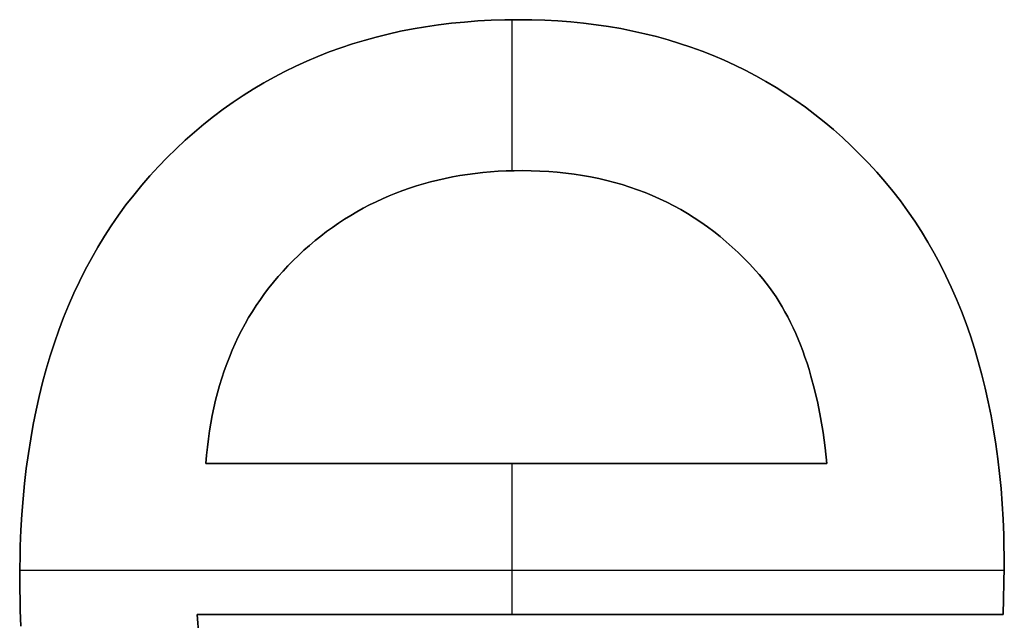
# Model space of a CAD drawing. Header units: millimetres. Extents: x 13281 to 14181, y -10285 to -9647.
# Tile 3 of 7: x 13312 to 13332, y -9667 to -9655. Entities that reach past the tile are written whole.
import ezdxf

# ---------------------------------------------------------------- set-up
doc = ezdxf.new("R2010")
doc.units = ezdxf.units.MM
doc.header["$MEASUREMENT"] = 0
doc.layers.add('Default', color=7, linetype='Continuous', true_color=0xffffff)

msp = doc.modelspace()

# ---------------------------------------------------------------- linework, layer by layer
at = {"layer": 'Default'}
for p, q in [((13321.529, -9654.593), (13321.802, -9654.579)), ((13321.529, -9654.593, 1), (13321.802, -9654.579, 1)), ((13321.802, -9654.579, 0.5), (13321.529, -9654.593, 0.5)), ((13321.802, -9654.579), (13322.079, -9654.57)), ((13321.802, -9654.579, 1), (13322.079, -9654.57, 1)), ((13322.079, -9654.57, 0.5), (13321.802, -9654.579, 0.5)), ((13322.079, -9654.57), (13322.359, -9654.567)), ((13322.079, -9654.57, 1), (13322.359, -9654.567, 1)), ((13322.359, -9654.567, 0.5), (13322.079, -9654.57, 0.5)), ((13322.226, -9654.567), (13322.226, -9657.642)), ((13322.226, -9654.567, 1), (13322.226, -9657.642, 1)), ((13322.359, -9654.567), (13322.63, -9654.57)), ((13322.359, -9654.567, 1), (13322.63, -9654.57, 1)), ((13322.63, -9654.57, 0.5), (13322.359, -9654.567, 0.5)), ((13322.359, -9654.567), (13322.359, -9654.567, 1)), ((13322.63, -9654.57), (13322.898, -9654.578)), ((13322.63, -9654.57, 1), (13322.898, -9654.578, 1)), ((13322.898, -9654.578, 0.5), (13322.63, -9654.57, 0.5)), ((13322.898, -9654.578), (13323.163, -9654.593)), ((13322.898, -9654.578, 1), (13323.163, -9654.593, 1)), ((13323.163, -9654.593, 0.5), (13322.898, -9654.578, 0.5)), ((13323.163, -9654.593), (13323.425, -9654.612)), ((13323.163, -9654.593, 1), (13323.425, -9654.612, 1)), ((13323.425, -9654.612, 0.5), (13323.163, -9654.593, 0.5)), ((13319.957, -9654.803), (13320.21, -9654.754)), ((13319.957, -9654.803, 1), (13320.21, -9654.754, 1)), ((13320.21, -9654.754, 0.5), (13319.957, -9654.803, 0.5)), ((13320.21, -9654.754), (13320.467, -9654.71)), ((13320.21, -9654.754, 1), (13320.467, -9654.71, 1)), ((13320.467, -9654.71, 0.5), (13320.21, -9654.754, 0.5)), ((13320.467, -9654.71), (13320.728, -9654.672)), ((13320.467, -9654.71, 1), (13320.728, -9654.672, 1)), ((13320.728, -9654.672, 0.5), (13320.467, -9654.71, 0.5)), ((13320.728, -9654.672), (13320.991, -9654.64)), ((13320.728, -9654.672, 1), (13320.991, -9654.64, 1)), ((13320.991, -9654.64, 0.5), (13320.728, -9654.672, 0.5)), ((13320.991, -9654.64), (13321.258, -9654.614)), ((13320.991, -9654.64, 1), (13321.258, -9654.614, 1)), ((13321.258, -9654.614, 0.5), (13320.991, -9654.64, 0.5)), ((13321.258, -9654.614), (13321.529, -9654.593)), ((13321.258, -9654.614, 1), (13321.529, -9654.593, 1)), ((13321.529, -9654.593, 0.5), (13321.258, -9654.614, 0.5)), ((13323.425, -9654.612), (13323.684, -9654.638)), ((13323.425, -9654.612, 1), (13323.684, -9654.638, 1)), ((13323.684, -9654.638, 0.5), (13323.425, -9654.612, 0.5)), ((13323.684, -9654.638), (13323.94, -9654.67)), ((13323.684, -9654.638, 1), (13323.94, -9654.67, 1)), ((13323.94, -9654.67, 0.5), (13323.684, -9654.638, 0.5)), ((13323.94, -9654.67), (13324.192, -9654.707)), ((13323.94, -9654.67, 1), (13324.192, -9654.707, 1)), ((13324.192, -9654.707, 0.5), (13323.94, -9654.67, 0.5)), ((13324.192, -9654.707), (13324.442, -9654.749)), ((13324.192, -9654.707, 1), (13324.442, -9654.749, 1)), ((13324.442, -9654.749, 0.5), (13324.192, -9654.707, 0.5)), ((13324.442, -9654.749), (13324.688, -9654.798)), ((13324.442, -9654.749, 1), (13324.688, -9654.798, 1)), ((13324.688, -9654.798, 0.5), (13324.442, -9654.749, 0.5)), ((13318.974, -9655.06), (13319.215, -9654.987)), ((13318.974, -9655.06, 1), (13319.215, -9654.987, 1)), ((13319.215, -9654.987, 0.5), (13318.974, -9655.06, 0.5)), ((13319.215, -9654.987), (13319.459, -9654.92)), ((13319.215, -9654.987, 1), (13319.459, -9654.92, 1)), ((13319.459, -9654.92, 0.5), (13319.215, -9654.987, 0.5)), ((13319.459, -9654.92), (13319.706, -9654.859)), ((13319.459, -9654.92, 1), (13319.706, -9654.859, 1)), ((13319.706, -9654.859, 0.5), (13319.459, -9654.92, 0.5)), ((13319.706, -9654.859), (13319.957, -9654.803)), ((13319.706, -9654.859, 1), (13319.957, -9654.803, 1)), ((13319.957, -9654.803, 0.5), (13319.706, -9654.859, 0.5)), ((13324.688, -9654.798), (13324.931, -9654.852)), ((13324.688, -9654.798, 1), (13324.931, -9654.852, 1)), ((13324.931, -9654.852, 0.5), (13324.688, -9654.798, 0.5)), ((13324.931, -9654.852), (13325.171, -9654.912)), ((13324.931, -9654.852, 1), (13325.171, -9654.912, 1)), ((13325.171, -9654.912, 0.5), (13324.931, -9654.852, 0.5)), ((13325.171, -9654.912), (13325.408, -9654.978)), ((13325.171, -9654.912, 1), (13325.408, -9654.978, 1)), ((13325.408, -9654.978, 0.5), (13325.171, -9654.912, 0.5)), ((13325.408, -9654.978), (13325.642, -9655.049)), ((13325.408, -9654.978, 1), (13325.642, -9655.049, 1)), ((13325.642, -9655.049, 0.5), (13325.408, -9654.978, 0.5)), ((13318.503, -9655.223), (13318.737, -9655.139)), ((13318.503, -9655.223, 1), (13318.737, -9655.139, 1)), ((13318.737, -9655.139, 0.5), (13318.503, -9655.223, 0.5)), ((13318.737, -9655.139), (13318.974, -9655.06)), ((13318.737, -9655.139, 1), (13318.974, -9655.06, 1)), ((13318.974, -9655.06, 0.5), (13318.737, -9655.139, 0.5)), ((13325.642, -9655.049), (13325.873, -9655.126)), ((13325.642, -9655.049, 1), (13325.873, -9655.126, 1)), ((13325.873, -9655.126, 0.5), (13325.642, -9655.049, 0.5)), ((13325.873, -9655.126), (13326.1, -9655.209)), ((13325.873, -9655.126, 1), (13326.1, -9655.209, 1)), ((13326.1, -9655.209, 0.5), (13325.873, -9655.126, 0.5)), ((13318.044, -9655.41), (13318.272, -9655.314)), ((13318.044, -9655.41, 1), (13318.272, -9655.314, 1)), ((13318.272, -9655.314, 0.5), (13318.044, -9655.41, 0.5)), ((13318.272, -9655.314), (13318.503, -9655.223)), ((13318.272, -9655.314, 1), (13318.503, -9655.223, 1)), ((13318.503, -9655.223, 0.5), (13318.272, -9655.314, 0.5)), ((13326.1, -9655.209), (13326.325, -9655.297)), ((13326.1, -9655.209, 1), (13326.325, -9655.297, 1)), ((13326.325, -9655.297, 0.5), (13326.1, -9655.209, 0.5)), ((13326.325, -9655.297), (13326.546, -9655.391)), ((13326.325, -9655.297, 1), (13326.546, -9655.391, 1)), ((13326.546, -9655.391, 0.5), (13326.325, -9655.297, 0.5)), ((13326.546, -9655.391), (13326.764, -9655.491)), ((13326.546, -9655.391, 1), (13326.764, -9655.491, 1)), ((13326.764, -9655.491, 0.5), (13326.546, -9655.391, 0.5)), ((13317.599, -9655.62), (13317.82, -9655.512)), ((13317.599, -9655.62, 1), (13317.82, -9655.512, 1)), ((13317.82, -9655.512, 0.5), (13317.599, -9655.62, 0.5)), ((13317.82, -9655.512), (13318.044, -9655.41)), ((13317.82, -9655.512, 1), (13318.044, -9655.41, 1)), ((13318.044, -9655.41, 0.5), (13317.82, -9655.512, 0.5)), ((13326.764, -9655.491), (13326.979, -9655.597)), ((13326.764, -9655.491, 1), (13326.979, -9655.597, 1)), ((13326.979, -9655.597, 0.5), (13326.764, -9655.491, 0.5)), ((13317.167, -9655.853), (13317.381, -9655.734)), ((13317.167, -9655.853, 1), (13317.381, -9655.734, 1)), ((13317.381, -9655.734, 0.5), (13317.167, -9655.853, 0.5)), ((13317.381, -9655.734), (13317.599, -9655.62)), ((13317.381, -9655.734, 1), (13317.599, -9655.62, 1)), ((13317.599, -9655.62, 0.5), (13317.381, -9655.734, 0.5)), ((13326.979, -9655.597), (13327.191, -9655.708)), ((13326.979, -9655.597, 1), (13327.191, -9655.708, 1)), ((13327.191, -9655.708, 0.5), (13326.979, -9655.597, 0.5)), ((13327.191, -9655.708), (13327.4, -9655.825)), ((13327.191, -9655.708, 1), (13327.4, -9655.825, 1)), ((13327.4, -9655.825, 0.5), (13327.191, -9655.708, 0.5)), ((13316.748, -9656.11), (13316.955, -9655.979)), ((13316.748, -9656.11, 1), (13316.955, -9655.979, 1)), ((13316.955, -9655.979, 0.5), (13316.748, -9656.11, 0.5)), ((13316.955, -9655.979), (13317.167, -9655.853)), ((13316.955, -9655.979, 1), (13317.167, -9655.853, 1)), ((13317.167, -9655.853, 0.5), (13316.955, -9655.979, 0.5)), ((13327.4, -9655.825), (13327.605, -9655.948)), ((13327.4, -9655.825, 1), (13327.605, -9655.948, 1)), ((13327.605, -9655.948, 0.5), (13327.4, -9655.825, 0.5)), ((13327.605, -9655.948), (13327.808, -9656.076)), ((13327.605, -9655.948, 1), (13327.808, -9656.076, 1)), ((13327.808, -9656.076, 0.5), (13327.605, -9655.948, 0.5)), ((13316.543, -9656.247), (13316.748, -9656.11)), ((13316.543, -9656.247, 1), (13316.748, -9656.11, 1)), ((13316.748, -9656.11, 0.5), (13316.543, -9656.247, 0.5)), ((13327.808, -9656.076), (13328.007, -9656.21)), ((13327.808, -9656.076, 1), (13328.007, -9656.21, 1)), ((13328.007, -9656.21, 0.5), (13327.808, -9656.076, 0.5)), ((13316.144, -9656.539), (13316.342, -9656.39)), ((13316.144, -9656.539, 1), (13316.342, -9656.39, 1)), ((13316.342, -9656.39, 0.5), (13316.144, -9656.539, 0.5)), ((13316.342, -9656.39), (13316.543, -9656.247)), ((13316.342, -9656.39, 1), (13316.543, -9656.247, 1)), ((13316.543, -9656.247, 0.5), (13316.342, -9656.39, 0.5)), ((13328.007, -9656.21), (13328.204, -9656.35)), ((13328.007, -9656.21, 1), (13328.204, -9656.35, 1)), ((13328.204, -9656.35, 0.5), (13328.007, -9656.21, 0.5)), ((13328.204, -9656.35), (13328.397, -9656.495)), ((13328.204, -9656.35, 1), (13328.397, -9656.495, 1)), ((13328.397, -9656.495, 0.5), (13328.204, -9656.35, 0.5)), ((13315.949, -9656.694), (13316.144, -9656.539)), ((13315.949, -9656.694, 1), (13316.144, -9656.539, 1)), ((13316.144, -9656.539, 0.5), (13315.949, -9656.694, 0.5)), ((13328.397, -9656.495), (13328.587, -9656.646)), ((13328.397, -9656.495, 1), (13328.587, -9656.646, 1)), ((13328.587, -9656.646, 0.5), (13328.397, -9656.495, 0.5)), ((13315.757, -9656.854), (13315.949, -9656.694)), ((13315.757, -9656.854, 1), (13315.949, -9656.694, 1)), ((13315.949, -9656.694, 0.5), (13315.757, -9656.854, 0.5)), ((13328.587, -9656.646), (13328.774, -9656.803)), ((13328.587, -9656.646, 1), (13328.774, -9656.803, 1)), ((13328.774, -9656.803, 0.5), (13328.587, -9656.646, 0.5)), ((13315.569, -9657.021), (13315.757, -9656.854)), ((13315.569, -9657.021, 1), (13315.757, -9656.854, 1)), ((13315.757, -9656.854, 0.5), (13315.569, -9657.021, 0.5)), ((13328.774, -9656.803), (13328.958, -9656.966)), ((13328.774, -9656.803, 1), (13328.958, -9656.966, 1)), ((13328.958, -9656.966, 0.5), (13328.774, -9656.803, 0.5)), ((13328.958, -9656.966), (13329.138, -9657.134)), ((13328.958, -9656.966, 1), (13329.138, -9657.134, 1)), ((13329.138, -9657.134, 0.5), (13328.958, -9656.966, 0.5)), ((13315.202, -9657.371), (13315.384, -9657.193)), ((13315.202, -9657.371, 1), (13315.384, -9657.193, 1)), ((13315.384, -9657.193, 0.5), (13315.202, -9657.371, 0.5)), ((13315.384, -9657.193), (13315.569, -9657.021)), ((13315.384, -9657.193, 1), (13315.569, -9657.021, 1)), ((13315.569, -9657.021, 0.5), (13315.384, -9657.193, 0.5)), ((13329.138, -9657.134), (13329.316, -9657.308)), ((13329.138, -9657.134, 1), (13329.316, -9657.308, 1)), ((13329.316, -9657.308, 0.5), (13329.138, -9657.134, 0.5)), ((13315.024, -9657.554), (13315.202, -9657.371)), ((13315.024, -9657.554, 1), (13315.202, -9657.371, 1)), ((13315.202, -9657.371, 0.5), (13315.024, -9657.554, 0.5)), ((13329.316, -9657.308), (13329.49, -9657.488)), ((13329.316, -9657.308, 1), (13329.49, -9657.488, 1)), ((13329.49, -9657.488, 0.5), (13329.316, -9657.308, 0.5)), ((13314.85, -9657.744), (13315.024, -9657.554)), ((13314.85, -9657.744, 1), (13315.024, -9657.554, 1)), ((13315.024, -9657.554, 0.5), (13314.85, -9657.744, 0.5)), ((13315.024, -9657.554), (13315.024, -9657.554, 1)), ((13329.49, -9657.488), (13329.661, -9657.673)), ((13329.49, -9657.488, 1), (13329.661, -9657.673, 1)), ((13329.661, -9657.673, 0.5), (13329.49, -9657.488, 0.5)), ((13329.49, -9657.488), (13329.49, -9657.488, 1)), ((13314.682, -9657.937), (13314.85, -9657.744)), ((13314.682, -9657.937, 1), (13314.85, -9657.744, 1)), ((13314.85, -9657.744, 0.5), (13314.682, -9657.937, 0.5)), ((13320.716, -9657.831), (13320.864, -9657.798)), ((13320.864, -9657.798, 1), (13320.716, -9657.831, 1)), ((13320.716, -9657.831, 0.5), (13320.864, -9657.798, 0.5)), ((13320.864, -9657.798), (13321.013, -9657.767)), ((13321.013, -9657.767, 1), (13320.864, -9657.798, 1)), ((13320.864, -9657.798, 0.5), (13321.013, -9657.767, 0.5)), ((13321.013, -9657.767), (13321.165, -9657.741)), ((13321.165, -9657.741, 1), (13321.013, -9657.767, 1)), ((13321.013, -9657.767, 0.5), (13321.165, -9657.741, 0.5)), ((13321.165, -9657.741), (13321.318, -9657.717)), ((13321.318, -9657.717, 1), (13321.165, -9657.741, 1)), ((13321.165, -9657.741, 0.5), (13321.318, -9657.717, 0.5)), ((13321.318, -9657.717), (13321.473, -9657.696)), ((13321.473, -9657.696, 1), (13321.318, -9657.717, 1)), ((13321.318, -9657.717, 0.5), (13321.473, -9657.696, 0.5)), ((13321.473, -9657.696), (13321.629, -9657.679)), ((13321.629, -9657.679, 1), (13321.473, -9657.696, 1)), ((13321.473, -9657.696, 0.5), (13321.629, -9657.679, 0.5)), ((13321.629, -9657.679), (13321.787, -9657.664)), ((13321.787, -9657.664, 1), (13321.629, -9657.679, 1)), ((13321.629, -9657.679, 0.5), (13321.787, -9657.664, 0.5)), ((13321.787, -9657.664), (13321.946, -9657.653)), ((13321.946, -9657.653, 1), (13321.787, -9657.664, 1)), ((13321.787, -9657.664, 0.5), (13321.946, -9657.653, 0.5)), ((13321.946, -9657.653), (13322.108, -9657.645)), ((13322.108, -9657.645, 1), (13321.946, -9657.653, 1)), ((13321.946, -9657.653, 0.5), (13322.108, -9657.645, 0.5)), ((13322.108, -9657.645), (13322.271, -9657.641)), ((13322.271, -9657.641, 1), (13322.108, -9657.645, 1)), ((13322.108, -9657.645, 0.5), (13322.271, -9657.641, 0.5)), ((13322.271, -9657.641), (13322.435, -9657.639)), ((13322.435, -9657.639, 1), (13322.271, -9657.641, 1)), ((13322.271, -9657.641, 0.5), (13322.435, -9657.639, 0.5)), ((13322.435, -9657.639), (13322.617, -9657.641)), ((13322.617, -9657.641, 1), (13322.435, -9657.639, 1)), ((13322.435, -9657.639, 0.5), (13322.617, -9657.641, 0.5)), ((13322.435, -9657.639), (13322.435, -9657.639, 1)), ((13322.617, -9657.641), (13322.796, -9657.647)), ((13322.796, -9657.647, 1), (13322.617, -9657.641, 1)), ((13322.617, -9657.641, 0.5), (13322.796, -9657.647, 0.5)), ((13322.796, -9657.647), (13322.974, -9657.657)), ((13322.974, -9657.657, 1), (13322.796, -9657.647, 1)), ((13322.796, -9657.647, 0.5), (13322.974, -9657.657, 0.5)), ((13322.974, -9657.657), (13323.149, -9657.671)), ((13323.149, -9657.671, 1), (13322.974, -9657.657, 1)), ((13322.974, -9657.657, 0.5), (13323.149, -9657.671, 0.5)), ((13323.149, -9657.671), (13323.322, -9657.689)), ((13323.322, -9657.689, 1), (13323.149, -9657.671, 1)), ((13323.149, -9657.671, 0.5), (13323.322, -9657.689, 0.5)), ((13323.322, -9657.689), (13323.493, -9657.711)), ((13323.493, -9657.711, 1), (13323.322, -9657.689, 1)), ((13323.322, -9657.689, 0.5), (13323.493, -9657.711, 0.5)), ((13323.493, -9657.711), (13323.662, -9657.736)), ((13323.662, -9657.736, 1), (13323.493, -9657.711, 1)), ((13323.493, -9657.711, 0.5), (13323.662, -9657.736, 0.5)), ((13323.662, -9657.736), (13323.828, -9657.766)), ((13323.828, -9657.766, 1), (13323.662, -9657.736, 1)), ((13323.662, -9657.736, 0.5), (13323.828, -9657.766, 0.5)), ((13323.828, -9657.766), (13323.993, -9657.8)), ((13323.993, -9657.8, 1), (13323.828, -9657.766, 1)), ((13323.828, -9657.766, 0.5), (13323.993, -9657.8, 0.5)), ((13323.993, -9657.8), (13324.155, -9657.838)), ((13324.155, -9657.838, 1), (13323.993, -9657.8, 1)), ((13323.993, -9657.8, 0.5), (13324.155, -9657.838, 0.5)), ((13329.661, -9657.673), (13329.825, -9657.863)), ((13329.661, -9657.673, 1), (13329.825, -9657.863, 1)), ((13329.825, -9657.863, 0.5), (13329.661, -9657.673, 0.5)), ((13314.519, -9658.136), (13314.682, -9657.937)), ((13314.519, -9658.136, 1), (13314.682, -9657.937, 1)), ((13314.682, -9657.937, 0.5), (13314.519, -9658.136, 0.5)), ((13320, -9658.045), (13320.14, -9657.996)), ((13320.14, -9657.996, 1), (13320, -9658.045, 1)), ((13320, -9658.045, 0.5), (13320.14, -9657.996, 0.5)), ((13320.14, -9657.996), (13320.281, -9657.95)), ((13320.281, -9657.95, 1), (13320.14, -9657.996, 1)), ((13320.14, -9657.996, 0.5), (13320.281, -9657.95, 0.5)), ((13320.281, -9657.95), (13320.424, -9657.907)), ((13320.424, -9657.907, 1), (13320.281, -9657.95, 1)), ((13320.281, -9657.95, 0.5), (13320.424, -9657.907, 0.5)), ((13320.424, -9657.907), (13320.569, -9657.867)), ((13320.569, -9657.867, 1), (13320.424, -9657.907, 1)), ((13320.424, -9657.907, 0.5), (13320.569, -9657.867, 0.5)), ((13320.569, -9657.867), (13320.716, -9657.831)), ((13320.716, -9657.831, 1), (13320.569, -9657.867, 1)), ((13320.569, -9657.867, 0.5), (13320.716, -9657.831, 0.5)), ((13324.155, -9657.838), (13324.316, -9657.879)), ((13324.316, -9657.879, 1), (13324.155, -9657.838, 1)), ((13324.155, -9657.838, 0.5), (13324.316, -9657.879, 0.5)), ((13324.316, -9657.879), (13324.474, -9657.925)), ((13324.474, -9657.925, 1), (13324.316, -9657.879, 1)), ((13324.316, -9657.879, 0.5), (13324.474, -9657.925, 0.5)), ((13324.474, -9657.925), (13324.63, -9657.975)), ((13324.63, -9657.975, 1), (13324.474, -9657.925, 1)), ((13324.474, -9657.925, 0.5), (13324.63, -9657.975, 0.5)), ((13324.63, -9657.975), (13324.784, -9658.028)), ((13324.784, -9658.028, 1), (13324.63, -9657.975, 1)), ((13324.63, -9657.975, 0.5), (13324.784, -9658.028, 0.5)), ((13329.825, -9657.863), (13329.985, -9658.057)), ((13329.825, -9657.863, 1), (13329.985, -9658.057, 1)), ((13329.985, -9658.057, 0.5), (13329.825, -9657.863, 0.5)), ((13314.361, -9658.339), (13314.519, -9658.136)), ((13314.361, -9658.339, 1), (13314.519, -9658.136, 1)), ((13314.519, -9658.136, 0.5), (13314.361, -9658.339, 0.5)), ((13319.59, -9658.211), (13319.725, -9658.152)), ((13319.725, -9658.152, 1), (13319.59, -9658.211, 1)), ((13319.59, -9658.211, 0.5), (13319.725, -9658.152, 0.5)), ((13319.725, -9658.152), (13319.862, -9658.097)), ((13319.862, -9658.097, 1), (13319.725, -9658.152, 1)), ((13319.725, -9658.152, 0.5), (13319.862, -9658.097, 0.5)), ((13319.862, -9658.097), (13320, -9658.045)), ((13320, -9658.045, 1), (13319.862, -9658.097, 1)), ((13319.862, -9658.097, 0.5), (13320, -9658.045, 0.5)), ((13324.784, -9658.028), (13324.936, -9658.086)), ((13324.936, -9658.086, 1), (13324.784, -9658.028, 1)), ((13324.784, -9658.028, 0.5), (13324.936, -9658.086, 0.5)), ((13324.936, -9658.086), (13325.085, -9658.147)), ((13325.085, -9658.147, 1), (13324.936, -9658.086, 1)), ((13324.936, -9658.086, 0.5), (13325.085, -9658.147, 0.5)), ((13325.085, -9658.147), (13325.233, -9658.213)), ((13325.233, -9658.213, 1), (13325.085, -9658.147, 1)), ((13325.085, -9658.147, 0.5), (13325.233, -9658.213, 0.5)), ((13329.985, -9658.057), (13330.139, -9658.256)), ((13329.985, -9658.057, 1), (13330.139, -9658.256, 1)), ((13330.139, -9658.256, 0.5), (13329.985, -9658.057, 0.5)), ((13314.209, -9658.547), (13314.361, -9658.339)), ((13314.209, -9658.547, 1), (13314.361, -9658.339, 1)), ((13314.361, -9658.339, 0.5), (13314.209, -9658.547, 0.5)), ((13319.195, -9658.406), (13319.325, -9658.338)), ((13319.325, -9658.338, 1), (13319.195, -9658.406, 1)), ((13319.195, -9658.406, 0.5), (13319.325, -9658.338, 0.5)), ((13319.325, -9658.338), (13319.457, -9658.273)), ((13319.457, -9658.273, 1), (13319.325, -9658.338, 1)), ((13319.325, -9658.338, 0.5), (13319.457, -9658.273, 0.5)), ((13319.457, -9658.273), (13319.59, -9658.211)), ((13319.59, -9658.211, 1), (13319.457, -9658.273, 1)), ((13319.457, -9658.273, 0.5), (13319.59, -9658.211, 0.5)), ((13325.233, -9658.213), (13325.378, -9658.282)), ((13325.378, -9658.282, 1), (13325.233, -9658.213, 1)), ((13325.233, -9658.213, 0.5), (13325.378, -9658.282, 0.5)), ((13325.378, -9658.282), (13325.521, -9658.356)), ((13325.521, -9658.356, 1), (13325.378, -9658.282, 1)), ((13325.378, -9658.282, 0.5), (13325.521, -9658.356, 0.5)), ((13325.521, -9658.356), (13325.663, -9658.433)), ((13325.663, -9658.433, 1), (13325.521, -9658.356, 1)), ((13325.521, -9658.356, 0.5), (13325.663, -9658.433, 0.5)), ((13330.139, -9658.256), (13330.287, -9658.459)), ((13330.139, -9658.256, 1), (13330.287, -9658.459, 1)), ((13330.287, -9658.459, 0.5), (13330.139, -9658.256, 0.5)), ((13314.063, -9658.76), (13314.209, -9658.547)), ((13314.063, -9658.76, 1), (13314.209, -9658.547, 1)), ((13314.209, -9658.547, 0.5), (13314.063, -9658.76, 0.5)), ((13318.815, -9658.629), (13318.94, -9658.552)), ((13318.94, -9658.552, 1), (13318.815, -9658.629, 1)), ((13318.815, -9658.629, 0.5), (13318.94, -9658.552, 0.5)), ((13318.94, -9658.552), (13319.067, -9658.477)), ((13319.067, -9658.477, 1), (13318.94, -9658.552, 1)), ((13318.94, -9658.552, 0.5), (13319.067, -9658.477, 0.5)), ((13319.067, -9658.477), (13319.195, -9658.406)), ((13319.195, -9658.406, 1), (13319.067, -9658.477, 1)), ((13319.067, -9658.477, 0.5), (13319.195, -9658.406, 0.5)), ((13325.663, -9658.433), (13325.802, -9658.515)), ((13325.802, -9658.515, 1), (13325.663, -9658.433, 1)), ((13325.663, -9658.433, 0.5), (13325.802, -9658.515, 0.5)), ((13325.802, -9658.515), (13325.939, -9658.6)), ((13325.939, -9658.6, 1), (13325.802, -9658.515, 1)), ((13325.802, -9658.515, 0.5), (13325.939, -9658.6, 0.5)), ((13325.939, -9658.6), (13326.073, -9658.689)), ((13326.073, -9658.689, 1), (13325.939, -9658.6, 1)), ((13325.939, -9658.6, 0.5), (13326.073, -9658.689, 0.5)), ((13330.287, -9658.459), (13330.43, -9658.667)), ((13330.287, -9658.459, 1), (13330.43, -9658.667, 1)), ((13330.43, -9658.667, 0.5), (13330.287, -9658.459, 0.5)), ((13313.922, -9658.977), (13314.063, -9658.76)), ((13313.922, -9658.977, 1), (13314.063, -9658.76, 1)), ((13314.063, -9658.76, 0.5), (13313.922, -9658.977, 0.5)), ((13318.45, -9658.881), (13318.57, -9658.794)), ((13318.57, -9658.794, 1), (13318.45, -9658.881, 1)), ((13318.45, -9658.881, 0.5), (13318.57, -9658.794, 0.5)), ((13318.57, -9658.794), (13318.692, -9658.71)), ((13318.692, -9658.71, 1), (13318.57, -9658.794, 1)), ((13318.57, -9658.794, 0.5), (13318.692, -9658.71, 0.5)), ((13318.692, -9658.71), (13318.815, -9658.629)), ((13318.815, -9658.629, 1), (13318.692, -9658.71, 1)), ((13318.692, -9658.71, 0.5), (13318.815, -9658.629, 0.5)), ((13326.073, -9658.689), (13326.206, -9658.783)), ((13326.206, -9658.783, 1), (13326.073, -9658.689, 1)), ((13326.073, -9658.689, 0.5), (13326.206, -9658.783, 0.5)), ((13326.206, -9658.783), (13326.336, -9658.88)), ((13326.336, -9658.88, 1), (13326.206, -9658.783, 1)), ((13326.206, -9658.783, 0.5), (13326.336, -9658.88, 0.5)), ((13330.43, -9658.667), (13330.568, -9658.88)), ((13330.43, -9658.667, 1), (13330.568, -9658.88, 1)), ((13330.568, -9658.88, 0.5), (13330.43, -9658.667, 0.5)), ((13313.787, -9659.2), (13313.922, -9658.977)), ((13313.787, -9659.2, 1), (13313.922, -9658.977, 1)), ((13313.922, -9658.977, 0.5), (13313.787, -9659.2, 0.5)), ((13318.215, -9659.065), (13318.332, -9658.971)), ((13318.332, -9658.971, 1), (13318.215, -9659.065, 1)), ((13318.215, -9659.065, 0.5), (13318.332, -9658.971, 0.5)), ((13318.332, -9658.971), (13318.45, -9658.881)), ((13318.45, -9658.881, 1), (13318.332, -9658.971, 1)), ((13318.332, -9658.971, 0.5), (13318.45, -9658.881, 0.5)), ((13326.336, -9658.88), (13326.465, -9658.981)), ((13326.465, -9658.981, 1), (13326.336, -9658.88, 1)), ((13326.336, -9658.88, 0.5), (13326.465, -9658.981, 0.5)), ((13326.465, -9658.981), (13326.591, -9659.087)), ((13326.591, -9659.087, 1), (13326.465, -9658.981, 1)), ((13326.465, -9658.981, 0.5), (13326.591, -9659.087, 0.5)), ((13330.568, -9658.88), (13330.7, -9659.097)), ((13330.568, -9658.88, 1), (13330.7, -9659.097, 1)), ((13330.7, -9659.097, 0.5), (13330.568, -9658.88, 0.5)), ((13313.657, -9659.427), (13313.787, -9659.2)), ((13313.657, -9659.427, 1), (13313.787, -9659.2, 1)), ((13313.787, -9659.2, 0.5), (13313.657, -9659.427, 0.5)), ((13317.986, -9659.261), (13318.1, -9659.162)), ((13318.1, -9659.162, 1), (13317.986, -9659.261, 1)), ((13317.986, -9659.261, 0.5), (13318.1, -9659.162, 0.5)), ((13318.1, -9659.162), (13318.215, -9659.065)), ((13318.215, -9659.065, 1), (13318.1, -9659.162, 1)), ((13318.1, -9659.162, 0.5), (13318.215, -9659.065, 0.5)), ((13326.591, -9659.087), (13326.715, -9659.196)), ((13326.715, -9659.196, 1), (13326.591, -9659.087, 1)), ((13326.591, -9659.087, 0.5), (13326.715, -9659.196, 0.5)), ((13326.715, -9659.196), (13326.837, -9659.309)), ((13326.837, -9659.309, 1), (13326.715, -9659.196, 1)), ((13326.715, -9659.196, 0.5), (13326.837, -9659.309, 0.5)), ((13330.7, -9659.097), (13330.827, -9659.319)), ((13330.7, -9659.097, 1), (13330.827, -9659.319, 1)), ((13330.827, -9659.319, 0.5), (13330.7, -9659.097, 0.5)), ((13317.767, -9659.468), (13317.875, -9659.364)), ((13317.875, -9659.364, 1), (13317.767, -9659.468, 1)), ((13317.767, -9659.468, 0.5), (13317.875, -9659.364, 0.5)), ((13317.875, -9659.364), (13317.986, -9659.261)), ((13317.986, -9659.261, 1), (13317.875, -9659.364, 1)), ((13317.875, -9659.364, 0.5), (13317.986, -9659.261, 0.5)), ((13317.986, -9659.261), (13317.986, -9659.261, 1)), ((13326.837, -9659.309), (13326.957, -9659.426)), ((13326.957, -9659.426, 1), (13326.837, -9659.309, 1)), ((13326.837, -9659.309, 0.5), (13326.957, -9659.426, 0.5)), ((13330.827, -9659.319), (13330.949, -9659.546)), ((13330.827, -9659.319, 1), (13330.949, -9659.546, 1)), ((13330.949, -9659.546, 0.5), (13330.827, -9659.319, 0.5)), ((13313.533, -9659.658), (13313.657, -9659.427)), ((13313.533, -9659.658, 1), (13313.657, -9659.427, 1)), ((13313.657, -9659.427, 0.5), (13313.533, -9659.658, 0.5)), ((13317.561, -9659.684), (13317.662, -9659.575)), ((13317.662, -9659.575, 1), (13317.561, -9659.684, 1)), ((13317.561, -9659.684, 0.5), (13317.662, -9659.575, 0.5)), ((13317.662, -9659.575), (13317.767, -9659.468)), ((13317.767, -9659.468, 1), (13317.662, -9659.575, 1)), ((13317.662, -9659.575, 0.5), (13317.767, -9659.468, 0.5)), ((13326.957, -9659.426), (13327.075, -9659.547)), ((13327.075, -9659.547, 1), (13326.957, -9659.426, 1)), ((13326.957, -9659.426, 0.5), (13327.075, -9659.547, 0.5)), ((13327.075, -9659.547), (13327.19, -9659.672)), ((13327.19, -9659.672, 1), (13327.075, -9659.547, 1)), ((13327.075, -9659.547, 0.5), (13327.19, -9659.672, 0.5)), ((13330.949, -9659.546), (13331.065, -9659.778)), ((13330.949, -9659.546, 1), (13331.065, -9659.778, 1)), ((13331.065, -9659.778, 0.5), (13330.949, -9659.546, 0.5)), ((13313.414, -9659.895), (13313.533, -9659.658)), ((13313.414, -9659.895, 1), (13313.533, -9659.658, 1)), ((13313.533, -9659.658, 0.5), (13313.414, -9659.895, 0.5)), ((13317.367, -9659.908), (13317.462, -9659.795)), ((13317.462, -9659.795, 1), (13317.367, -9659.908, 1)), ((13317.367, -9659.908, 0.5), (13317.462, -9659.795, 0.5)), ((13317.462, -9659.795), (13317.561, -9659.684)), ((13317.561, -9659.684, 1), (13317.462, -9659.795, 1)), ((13317.462, -9659.795, 0.5), (13317.561, -9659.684, 0.5)), ((13327.19, -9659.672), (13327.264, -9659.755)), ((13327.264, -9659.755, 1), (13327.19, -9659.672, 1)), ((13327.19, -9659.672, 0.5), (13327.264, -9659.755, 0.5)), ((13327.19, -9659.672), (13327.19, -9659.672, 1)), ((13327.264, -9659.755), (13327.336, -9659.841)), ((13327.336, -9659.841, 1), (13327.264, -9659.755, 1)), ((13327.264, -9659.755, 0.5), (13327.336, -9659.841, 0.5)), ((13331.065, -9659.778), (13331.176, -9660.014)), ((13331.065, -9659.778, 1), (13331.176, -9660.014, 1)), ((13331.176, -9660.014, 0.5), (13331.065, -9659.778, 0.5)), ((13313.301, -9660.136), (13313.414, -9659.895)), ((13313.301, -9660.136, 1), (13313.414, -9659.895, 1)), ((13313.414, -9659.895, 0.5), (13313.301, -9660.136, 0.5)), ((13317.274, -9660.024), (13317.367, -9659.908)), ((13317.367, -9659.908, 1), (13317.274, -9660.024, 1)), ((13317.274, -9660.024, 0.5), (13317.367, -9659.908, 0.5)), ((13327.336, -9659.841), (13327.406, -9659.929)), ((13327.406, -9659.929, 1), (13327.336, -9659.841, 1)), ((13327.336, -9659.841, 0.5), (13327.406, -9659.929, 0.5)), ((13327.406, -9659.929), (13327.474, -9660.02)), ((13327.474, -9660.02, 1), (13327.406, -9659.929, 1)), ((13327.406, -9659.929, 0.5), (13327.474, -9660.02, 0.5)), ((13313.193, -9660.382), (13313.301, -9660.136)), ((13313.193, -9660.382, 1), (13313.301, -9660.136, 1)), ((13313.301, -9660.136, 0.5), (13313.193, -9660.382, 0.5)), ((13317.099, -9660.261), (13317.185, -9660.141)), ((13317.185, -9660.141, 1), (13317.099, -9660.261, 1)), ((13317.099, -9660.261, 0.5), (13317.185, -9660.141, 0.5)), ((13317.185, -9660.141), (13317.274, -9660.024)), ((13317.274, -9660.024, 1), (13317.185, -9660.141, 1)), ((13317.185, -9660.141, 0.5), (13317.274, -9660.024, 0.5)), ((13327.474, -9660.02), (13327.541, -9660.114)), ((13327.541, -9660.114, 1), (13327.474, -9660.02, 1)), ((13327.474, -9660.02, 0.5), (13327.541, -9660.114, 0.5)), ((13327.541, -9660.114), (13327.605, -9660.21)), ((13327.605, -9660.21, 1), (13327.541, -9660.114, 1)), ((13327.541, -9660.114, 0.5), (13327.605, -9660.21, 0.5)), ((13331.176, -9660.014), (13331.281, -9660.254)), ((13331.176, -9660.014, 1), (13331.281, -9660.254, 1)), ((13331.281, -9660.254, 0.5), (13331.176, -9660.014, 0.5)), ((13313.091, -9660.632), (13313.193, -9660.382)), ((13313.091, -9660.632, 1), (13313.193, -9660.382, 1)), ((13313.193, -9660.382, 0.5), (13313.091, -9660.632, 0.5)), ((13316.937, -9660.506), (13317.017, -9660.382)), ((13317.017, -9660.382, 1), (13316.937, -9660.506, 1)), ((13316.937, -9660.506, 0.5), (13317.017, -9660.382, 0.5)), ((13317.017, -9660.382), (13317.099, -9660.261)), ((13317.099, -9660.261, 1), (13317.017, -9660.382, 1)), ((13317.017, -9660.382, 0.5), (13317.099, -9660.261, 0.5)), ((13327.605, -9660.21), (13327.668, -9660.308)), ((13327.668, -9660.308, 1), (13327.605, -9660.21, 1)), ((13327.605, -9660.21, 0.5), (13327.668, -9660.308, 0.5)), ((13327.668, -9660.308), (13327.729, -9660.409)), ((13327.729, -9660.409, 1), (13327.668, -9660.308, 1)), ((13327.668, -9660.308, 0.5), (13327.729, -9660.409, 0.5)), ((13327.729, -9660.409), (13327.788, -9660.513)), ((13327.788, -9660.513, 1), (13327.729, -9660.409, 1)), ((13327.729, -9660.409, 0.5), (13327.788, -9660.513, 0.5)), ((13331.281, -9660.254), (13331.381, -9660.499)), ((13331.281, -9660.254, 1), (13331.381, -9660.499, 1)), ((13331.381, -9660.499, 0.5), (13331.281, -9660.254, 0.5)), ((13316.86, -9660.632), (13316.937, -9660.506)), ((13316.937, -9660.506, 1), (13316.86, -9660.632, 1)), ((13316.86, -9660.632, 0.5), (13316.937, -9660.506, 0.5)), ((13327.788, -9660.513), (13327.845, -9660.619)), ((13327.845, -9660.619, 1), (13327.788, -9660.513, 1)), ((13327.788, -9660.513, 0.5), (13327.845, -9660.619, 0.5)), ((13331.381, -9660.499), (13331.476, -9660.749)), ((13331.381, -9660.499, 1), (13331.476, -9660.749, 1)), ((13331.476, -9660.749, 0.5), (13331.381, -9660.499, 0.5)), ((13312.994, -9660.888), (13313.091, -9660.632)), ((13312.994, -9660.888, 1), (13313.091, -9660.632, 1)), ((13313.091, -9660.632, 0.5), (13312.994, -9660.888, 0.5)), ((13316.717, -9660.891), (13316.787, -9660.761)), ((13316.787, -9660.761, 1), (13316.717, -9660.891, 1)), ((13316.717, -9660.891, 0.5), (13316.787, -9660.761, 0.5)), ((13316.787, -9660.761), (13316.86, -9660.632)), ((13316.86, -9660.632, 1), (13316.787, -9660.761, 1)), ((13316.787, -9660.761, 0.5), (13316.86, -9660.632, 0.5)), ((13327.845, -9660.619), (13327.901, -9660.728)), ((13327.901, -9660.728, 1), (13327.845, -9660.619, 1)), ((13327.845, -9660.619, 0.5), (13327.901, -9660.728, 0.5)), ((13327.901, -9660.728), (13327.954, -9660.839)), ((13327.954, -9660.839, 1), (13327.901, -9660.728, 1)), ((13327.901, -9660.728, 0.5), (13327.954, -9660.839, 0.5)), ((13331.476, -9660.749), (13331.565, -9661.004)), ((13331.476, -9660.749, 1), (13331.565, -9661.004, 1)), ((13331.565, -9661.004, 0.5), (13331.476, -9660.749, 0.5)), ((13312.903, -9661.148), (13312.994, -9660.888)), ((13312.903, -9661.148, 1), (13312.994, -9660.888, 1)), ((13312.994, -9660.888, 0.5), (13312.903, -9661.148, 0.5)), ((13316.65, -9661.023), (13316.717, -9660.891)), ((13316.717, -9660.891, 1), (13316.65, -9661.023, 1)), ((13316.65, -9661.023, 0.5), (13316.717, -9660.891, 0.5)), ((13327.954, -9660.839), (13328.006, -9660.953)), ((13328.006, -9660.953, 1), (13327.954, -9660.839, 1)), ((13327.954, -9660.839, 0.5), (13328.006, -9660.953, 0.5)), ((13328.006, -9660.953), (13328.056, -9661.07)), ((13328.056, -9661.07, 1), (13328.006, -9660.953, 1)), ((13328.006, -9660.953, 0.5), (13328.056, -9661.07, 0.5)), ((13331.565, -9661.004), (13331.649, -9661.263)), ((13331.565, -9661.004, 1), (13331.649, -9661.263, 1)), ((13331.649, -9661.263, 0.5), (13331.565, -9661.004, 0.5)), ((13312.817, -9661.412), (13312.903, -9661.148)), ((13312.817, -9661.412, 1), (13312.903, -9661.148, 1)), ((13312.903, -9661.148, 0.5), (13312.817, -9661.412, 0.5)), ((13316.525, -9661.295), (13316.586, -9661.158)), ((13316.586, -9661.158, 1), (13316.525, -9661.295, 1)), ((13316.525, -9661.295, 0.5), (13316.586, -9661.158, 0.5)), ((13316.586, -9661.158), (13316.65, -9661.023)), ((13316.65, -9661.023, 1), (13316.586, -9661.158, 1)), ((13316.586, -9661.158, 0.5), (13316.65, -9661.023, 0.5)), ((13328.056, -9661.07), (13328.104, -9661.189)), ((13328.104, -9661.189, 1), (13328.056, -9661.07, 1)), ((13328.056, -9661.07, 0.5), (13328.104, -9661.189, 0.5)), ((13328.104, -9661.189), (13328.15, -9661.31)), ((13328.15, -9661.31, 1), (13328.104, -9661.189, 1)), ((13328.104, -9661.189, 0.5), (13328.15, -9661.31, 0.5)), ((13312.737, -9661.682), (13312.817, -9661.412)), ((13312.737, -9661.682, 1), (13312.817, -9661.412, 1)), ((13312.817, -9661.412, 0.5), (13312.737, -9661.682, 0.5)), ((13316.468, -9661.434), (13316.525, -9661.295)), ((13316.525, -9661.295, 1), (13316.468, -9661.434, 1)), ((13316.468, -9661.434, 0.5), (13316.525, -9661.295, 0.5)), ((13328.15, -9661.31), (13328.195, -9661.434)), ((13328.195, -9661.434, 1), (13328.15, -9661.31, 1)), ((13328.15, -9661.31, 0.5), (13328.195, -9661.434, 0.5)), ((13331.649, -9661.263), (13331.727, -9661.527)), ((13331.649, -9661.263, 1), (13331.727, -9661.527, 1)), ((13331.727, -9661.527, 0.5), (13331.649, -9661.263, 0.5)), ((13316.362, -9661.718), (13316.413, -9661.575)), ((13316.413, -9661.575, 1), (13316.362, -9661.718, 1)), ((13316.362, -9661.718, 0.5), (13316.413, -9661.575, 0.5)), ((13316.413, -9661.575), (13316.468, -9661.434)), ((13316.468, -9661.434, 1), (13316.413, -9661.575, 1)), ((13316.413, -9661.575, 0.5), (13316.468, -9661.434, 0.5)), ((13328.195, -9661.434), (13328.238, -9661.561)), ((13328.238, -9661.561, 1), (13328.195, -9661.434, 1)), ((13328.195, -9661.434, 0.5), (13328.238, -9661.561, 0.5)), ((13328.238, -9661.561), (13328.278, -9661.69)), ((13328.278, -9661.69, 1), (13328.238, -9661.561, 1)), ((13328.238, -9661.561, 0.5), (13328.278, -9661.69, 0.5)), ((13331.727, -9661.527), (13331.8, -9661.796)), ((13331.727, -9661.527, 1), (13331.8, -9661.796, 1)), ((13331.8, -9661.796, 0.5), (13331.727, -9661.527, 0.5)), ((13312.663, -9661.956), (13312.737, -9661.682)), ((13312.663, -9661.956, 1), (13312.737, -9661.682, 1)), ((13312.737, -9661.682, 0.5), (13312.663, -9661.956, 0.5)), ((13316.314, -9661.863), (13316.362, -9661.718)), ((13316.362, -9661.718, 1), (13316.314, -9661.863, 1)), ((13316.314, -9661.863, 0.5), (13316.362, -9661.718, 0.5)), ((13328.278, -9661.69), (13328.317, -9661.822)), ((13328.317, -9661.822, 1), (13328.278, -9661.69, 1)), ((13328.278, -9661.69, 0.5), (13328.317, -9661.822, 0.5)), ((13331.8, -9661.796), (13331.867, -9662.069)), ((13331.8, -9661.796, 1), (13331.867, -9662.069, 1)), ((13331.867, -9662.069, 0.5), (13331.8, -9661.796, 0.5)), ((13312.594, -9662.235), (13312.663, -9661.956)), ((13312.594, -9662.235, 1), (13312.663, -9661.956, 1)), ((13312.663, -9661.956, 0.5), (13312.594, -9662.235, 0.5)), ((13316.227, -9662.16), (13316.269, -9662.011)), ((13316.269, -9662.011, 1), (13316.227, -9662.16, 1)), ((13316.227, -9662.16, 0.5), (13316.269, -9662.011, 0.5)), ((13316.269, -9662.011), (13316.314, -9661.863)), ((13316.314, -9661.863, 1), (13316.269, -9662.011, 1)), ((13316.269, -9662.011, 0.5), (13316.314, -9661.863, 0.5)), ((13328.317, -9661.822), (13328.39, -9662.093)), ((13328.39, -9662.093, 1), (13328.317, -9661.822, 1)), ((13328.317, -9661.822, 0.5), (13328.39, -9662.093, 0.5)), ((13316.188, -9662.312), (13316.227, -9662.16)), ((13316.227, -9662.16, 1), (13316.188, -9662.312, 1)), ((13316.188, -9662.312, 0.5), (13316.227, -9662.16, 0.5)), ((13328.39, -9662.093), (13328.455, -9662.375)), ((13328.455, -9662.375, 1), (13328.39, -9662.093, 1)), ((13328.39, -9662.093, 0.5), (13328.455, -9662.375, 0.5)), ((13331.867, -9662.069), (13331.929, -9662.347)), ((13331.867, -9662.069, 1), (13331.929, -9662.347, 1)), ((13331.929, -9662.347, 0.5), (13331.867, -9662.069, 0.5)), ((13312.53, -9662.519), (13312.594, -9662.235)), ((13312.53, -9662.519, 1), (13312.594, -9662.235, 1)), ((13312.594, -9662.235, 0.5), (13312.53, -9662.519, 0.5)), ((13316.152, -9662.466), (13316.188, -9662.312)), ((13316.188, -9662.312, 1), (13316.152, -9662.466, 1)), ((13316.152, -9662.466, 0.5), (13316.188, -9662.312, 0.5)), ((13328.455, -9662.375), (13328.512, -9662.666)), ((13328.512, -9662.666, 1), (13328.455, -9662.375, 1)), ((13328.455, -9662.375, 0.5), (13328.512, -9662.666, 0.5)), ((13331.929, -9662.347), (13331.986, -9662.629)), ((13331.929, -9662.347, 1), (13331.986, -9662.629, 1)), ((13331.986, -9662.629, 0.5), (13331.929, -9662.347, 0.5)), ((13312.472, -9662.807), (13312.53, -9662.519)), ((13312.472, -9662.807, 1), (13312.53, -9662.519, 1)), ((13312.53, -9662.519, 0.5), (13312.472, -9662.807, 0.5)), ((13316.12, -9662.622), (13316.152, -9662.466)), ((13316.152, -9662.466, 1), (13316.12, -9662.622, 1)), ((13316.12, -9662.622, 0.5), (13316.152, -9662.466, 0.5)), ((13312.42, -9663.101), (13312.472, -9662.807)), ((13312.42, -9663.101, 1), (13312.472, -9662.807, 1)), ((13312.472, -9662.807, 0.5), (13312.42, -9663.101, 0.5)), ((13316.064, -9662.94), (13316.091, -9662.78)), ((13316.091, -9662.78, 1), (13316.064, -9662.94, 1)), ((13316.064, -9662.94, 0.5), (13316.091, -9662.78, 0.5)), ((13316.091, -9662.78), (13316.12, -9662.622)), ((13316.12, -9662.622, 1), (13316.091, -9662.78, 1)), ((13316.091, -9662.78, 0.5), (13316.12, -9662.622, 0.5)), ((13328.512, -9662.666), (13328.563, -9662.968)), ((13328.563, -9662.968, 1), (13328.512, -9662.666, 1)), ((13328.512, -9662.666, 0.5), (13328.563, -9662.968, 0.5)), ((13331.986, -9662.629), (13332.037, -9662.916)), ((13331.986, -9662.629, 1), (13332.037, -9662.916, 1)), ((13332.037, -9662.916, 0.5), (13331.986, -9662.629, 0.5)), ((13316.041, -9663.103), (13316.064, -9662.94)), ((13316.064, -9662.94, 1), (13316.041, -9663.103, 1)), ((13316.041, -9663.103, 0.5), (13316.064, -9662.94, 0.5)), ((13328.563, -9662.968), (13328.606, -9663.281)), ((13328.606, -9663.281, 1), (13328.563, -9662.968, 1)), ((13328.563, -9662.968, 0.5), (13328.606, -9663.281, 0.5)), ((13332.037, -9662.916), (13332.083, -9663.208)), ((13332.037, -9662.916, 1), (13332.083, -9663.208, 1)), ((13332.083, -9663.208, 0.5), (13332.037, -9662.916, 0.5)), ((13312.373, -9663.399), (13312.42, -9663.101)), ((13312.373, -9663.399, 1), (13312.42, -9663.101, 1)), ((13312.42, -9663.101, 0.5), (13312.373, -9663.399, 0.5)), ((13316.021, -9663.267), (13316.041, -9663.103)), ((13316.041, -9663.103, 1), (13316.021, -9663.267, 1)), ((13316.021, -9663.267, 0.5), (13316.041, -9663.103, 0.5)), ((13332.083, -9663.208), (13332.124, -9663.505)), ((13332.083, -9663.208, 1), (13332.124, -9663.505, 1)), ((13332.124, -9663.505, 0.5), (13332.083, -9663.208, 0.5)), ((13312.331, -9663.701), (13312.373, -9663.399)), ((13312.331, -9663.701, 1), (13312.373, -9663.399, 1)), ((13312.373, -9663.399, 0.5), (13312.331, -9663.701, 0.5)), ((13316.005, -9663.434), (13316.021, -9663.267)), ((13316.021, -9663.267, 1), (13316.005, -9663.434, 1)), ((13316.005, -9663.434, 0.5), (13316.021, -9663.267, 0.5)), ((13328.606, -9663.281), (13328.642, -9663.603)), ((13328.642, -9663.603, 1), (13328.606, -9663.281, 1)), ((13328.606, -9663.281, 0.5), (13328.642, -9663.603, 0.5)), ((13315.991, -9663.603), (13316.005, -9663.434)), ((13316.005, -9663.434, 1), (13315.991, -9663.603, 1)), ((13315.991, -9663.603, 0.5), (13316.005, -9663.434, 0.5)), ((13328.642, -9663.603), (13315.991, -9663.603)), ((13315.991, -9663.603), (13315.991, -9663.603, 1)), ((13315.991, -9663.603, 1), (13328.642, -9663.603, 1)), ((13328.642, -9663.603, 0.5), (13315.991, -9663.603, 0.5)), ((13322.226, -9663.603), (13322.226, -9666.675)), ((13322.226, -9663.603, 1), (13322.226, -9666.675, 1)), ((13322.316, -9663.603), (13322.316, -9663.603, 1)), ((13328.642, -9663.603, 1), (13328.642, -9663.603)), ((13332.124, -9663.505), (13332.159, -9663.806)), ((13332.124, -9663.505, 1), (13332.159, -9663.806, 1)), ((13332.159, -9663.806, 0.5), (13332.124, -9663.505, 0.5)), ((13312.295, -9664.009), (13312.331, -9663.701)), ((13312.295, -9664.009, 1), (13312.331, -9663.701, 1)), ((13312.331, -9663.701, 0.5), (13312.295, -9664.009, 0.5)), ((13332.159, -9663.806), (13332.189, -9664.111)), ((13332.159, -9663.806, 1), (13332.189, -9664.111, 1)), ((13332.189, -9664.111, 0.5), (13332.159, -9663.806, 0.5)), ((13312.265, -9664.321), (13312.295, -9664.009)), ((13312.265, -9664.321, 1), (13312.295, -9664.009, 1)), ((13312.295, -9664.009, 0.5), (13312.265, -9664.321, 0.5)), ((13332.189, -9664.111), (13332.213, -9664.422)), ((13332.189, -9664.111, 1), (13332.213, -9664.422, 1)), ((13332.213, -9664.422, 0.5), (13332.189, -9664.111, 0.5)), ((13312.24, -9664.638), (13312.265, -9664.321)), ((13312.24, -9664.638, 1), (13312.265, -9664.321, 1)), ((13312.265, -9664.321, 0.5), (13312.24, -9664.638, 0.5)), ((13332.213, -9664.422), (13332.232, -9664.737)), ((13332.213, -9664.422, 1), (13332.232, -9664.737, 1)), ((13332.232, -9664.737, 0.5), (13332.213, -9664.422, 0.5)), ((13312.221, -9664.959), (13312.24, -9664.638)), ((13312.221, -9664.959, 1), (13312.24, -9664.638, 1)), ((13312.24, -9664.638, 0.5), (13312.221, -9664.959, 0.5)), ((13332.232, -9664.737), (13332.245, -9665.056)), ((13332.232, -9664.737, 1), (13332.245, -9665.056, 1)), ((13332.245, -9665.056, 0.5), (13332.232, -9664.737, 0.5)), ((13312.207, -9665.286), (13312.221, -9664.959)), ((13312.207, -9665.286, 1), (13312.221, -9664.959, 1)), ((13312.221, -9664.959, 0.5), (13312.207, -9665.286, 0.5)), ((13332.245, -9665.056), (13332.256, -9665.71)), ((13332.245, -9665.056, 1), (13332.256, -9665.71, 1)), ((13332.256, -9665.71, 0.5), (13332.245, -9665.056, 0.5)), ((13312.196, -9665.952), (13312.207, -9665.286)), ((13312.196, -9665.952, 1), (13312.207, -9665.286, 1)), ((13312.207, -9665.286, 0.5), (13312.196, -9665.952, 0.5)), ((13312.197, -9665.772), (13332.256, -9665.772)), ((13312.197, -9665.772, 1), (13332.256, -9665.772, 1)), ((13332.256, -9665.71), (13332.236, -9666.675)), ((13332.256, -9665.71, 1), (13332.236, -9666.675, 1)), ((13332.236, -9666.675, 0.5), (13332.256, -9665.71, 0.5)), ((13332.256, -9665.71), (13332.256, -9665.71, 1)), ((13312.207, -9666.597), (13312.196, -9665.952)), ((13312.207, -9666.597, 1), (13312.196, -9665.952, 1)), ((13312.196, -9665.952, 0.5), (13312.207, -9666.597, 0.5)), ((13312.196, -9665.952), (13312.196, -9665.952, 1)), ((13312.221, -9666.912), (13312.207, -9666.597)), ((13312.221, -9666.912, 1), (13312.207, -9666.597, 1)), ((13312.207, -9666.597, 0.5), (13312.221, -9666.912, 0.5)), ((13315.81, -9666.675), (13315.844, -9667.107)), ((13332.236, -9666.675), (13315.81, -9666.675)), ((13332.236, -9666.675, 1), (13315.81, -9666.675, 1)), ((13315.81, -9666.675, 1), (13315.81, -9666.675)), ((13315.81, -9666.675, 1), (13315.844, -9667.107, 1)), ((13315.81, -9666.675, 0.5), (13332.236, -9666.675, 0.5)), ((13315.844, -9667.107, 0.5), (13315.81, -9666.675, 0.5)), ((13324.023, -9666.675), (13324.023, -9666.675, 1)), ((13332.236, -9666.675, 1), (13332.236, -9666.675))]:
    msp.add_line(p, q, dxfattribs=at)

doc.saveas('drawing.dxf')
